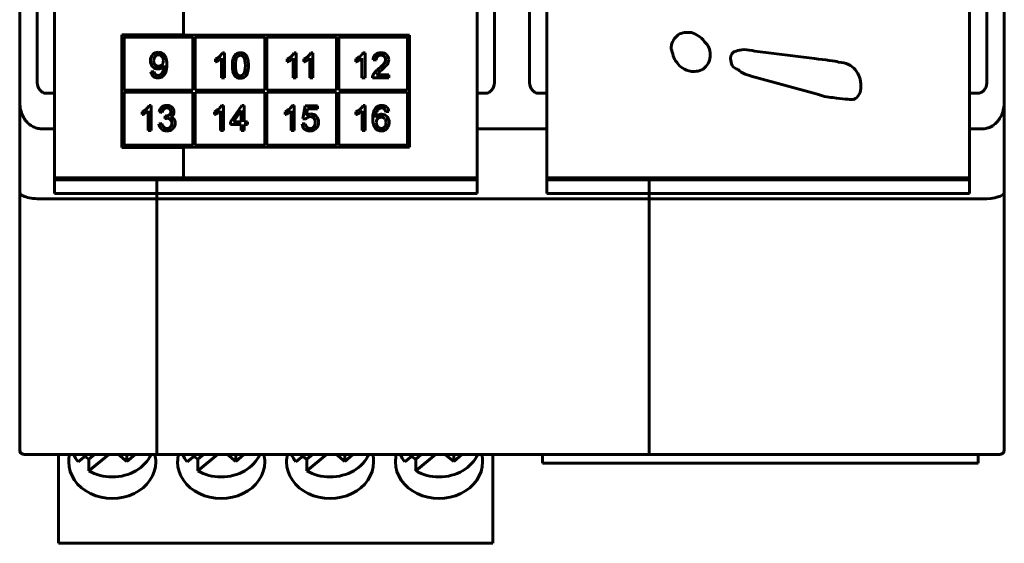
# Model space of a CAD drawing. Header units: millimetres. Extents: x -23 to 22, y -58 to 50.
# Tile 1 of 4: x -23 to 22, y -58 to -34. Entities that reach past the tile are written whole.
import ezdxf

# ---------------------------------------------------------------- set-up
doc = ezdxf.new("R2010")
doc.units = ezdxf.units.MM
doc.linetypes.add('K5LT_BASIC', pattern=[0])

msp = doc.modelspace()

# ---------------------------------------------------------------- linework, layer by layer
at = {"color": 150, "linetype": 'K5LT_BASIC', "lineweight": 60, "true_color": 0x0080ff}
for p, q in [((-22.853, 29.534), (-22.853, -37.472)), ((22.347, -37.472), (22.347, 29.534)), ((-22.053, -36.552), (-22.053, -14.719)), ((-1.053, -36.552), (-1.053, -14.719)), ((0.547, -14.719), (0.547, -36.552)), ((21.547, -14.719), (21.547, -36.552)), ((-21.253, -18.469), (-21.253, -37.083)), ((-1.853, -18.469), (-1.853, -37.083)), ((1.347, -18.469), (1.347, -37.083)), ((20.747, -37.083), (20.747, -18.469)), ((-15.339, -34.405), (-15.339, -30.613)), ((-18.163, -39.579), (-18.163, -34.405)), ((-18.163, -34.405), (-15.339, -34.405)), ((-4.952, -34.415), (-18.153, -34.415)), ((-18.153, -34.415), (-18.153, -39.569)), ((-18.053, -34.515), (-18.053, -36.942)), ((-14.903, -34.515), (-18.053, -34.515)), ((-14.903, -36.942), (-14.903, -34.515)), ((-11.603, -34.515), (-14.803, -34.515)), ((-14.803, -34.515), (-14.803, -36.942)), ((-11.603, -36.942), (-11.603, -34.515)), ((-11.503, -34.515), (-11.503, -36.942)), ((-8.303, -34.515), (-11.503, -34.515)), ((-8.303, -36.942), (-8.303, -34.515)), ((-8.203, -34.515), (-8.203, -36.942)), ((-5.052, -34.515), (-8.203, -34.515)), ((-5.052, -36.942), (-5.052, -34.515)), ((-4.952, -39.569), (-4.952, -34.415)), ((-13.45, -35.225), (-13.54, -35.225)), ((-13.45, -36.385), (-13.45, -35.225)), ((-10.159, -35.225), (-10.249, -35.225)), ((-10.159, -36.385), (-10.159, -35.225)), ((-9.394, -35.225), (-9.484, -35.225)), ((-9.394, -36.385), (-9.394, -35.225)), ((-6.999, -35.225), (-7.089, -35.225)), ((-6.999, -36.385), (-6.999, -35.225)), ((13.628, -35.49), (10.896, -35.151)), ((-13.869, -35.515), (-13.869, -35.652)), ((-13.59, -35.481), (-13.59, -36.385)), ((-10.578, -35.515), (-10.578, -35.652)), ((-10.299, -35.481), (-10.299, -36.385)), ((-9.813, -35.515), (-9.813, -35.652)), ((-9.534, -35.481), (-9.534, -36.385)), ((-7.418, -35.515), (-7.418, -35.652)), ((-7.139, -35.481), (-7.139, -36.385)), ((-6.633, -35.559), (-6.491, -35.574)), ((-16.693, -36.086), (-16.826, -36.098)), ((-13.59, -36.385), (-13.45, -36.385)), ((-10.299, -36.385), (-10.159, -36.385)), ((-9.534, -36.385), (-9.394, -36.385)), ((-7.139, -36.385), (-6.999, -36.385)), ((-6.66, -36.385), (-5.908, -36.385)), ((-5.908, -36.249), (-6.466, -36.249)), ((-5.908, -36.385), (-5.908, -36.249)), ((10.896, -36.346), (13.715, -37.114)), ((-18.053, -36.942), (-14.903, -36.942)), ((-14.903, -37.042), (-18.053, -37.042)), ((-18.053, -37.042), (-18.053, -39.469)), ((-14.903, -39.469), (-14.903, -37.042)), ((-14.803, -36.942), (-11.603, -36.942)), ((-11.603, -37.042), (-14.803, -37.042)), ((-14.803, -37.042), (-14.803, -39.469)), ((-11.603, -39.469), (-11.603, -37.042)), ((-11.503, -36.942), (-8.303, -36.942)), ((-8.303, -37.042), (-11.503, -37.042)), ((-11.503, -37.042), (-11.503, -39.469)), ((-8.303, -39.469), (-8.303, -37.042)), ((-8.203, -36.942), (-5.052, -36.942)), ((-5.052, -37.042), (-8.203, -37.042)), ((-8.203, -37.042), (-8.203, -39.469)), ((-5.052, -39.469), (-5.052, -37.042)), ((-22.853, -41.642), (-22.853, -37.472)), ((-21.253, -37.083), (-21.653, -37.083)), ((-21.253, -37.083), (-21.253, -38.719)), ((-1.453, -37.083), (-1.853, -37.083)), ((-1.853, -37.083), (-1.853, -38.719)), ((1.347, -37.083), (0.947, -37.083)), ((1.347, -37.083), (1.347, -38.719)), ((20.747, -38.719), (20.747, -37.083)), ((21.147, -37.083), (20.747, -37.083)), ((22.347, -37.472), (22.347, -41.642)), ((-17.237, -37.934), (-17.237, -38.071)), ((-16.958, -37.9), (-16.958, -38.803)), ((-16.818, -37.644), (-16.908, -37.644)), ((-16.818, -38.803), (-16.818, -37.644)), ((-16.445, -37.944), (-16.305, -37.97)), ((-13.908, -37.934), (-13.908, -38.071)), ((-13.629, -37.9), (-13.629, -38.803)), ((-13.489, -37.644), (-13.579, -37.644)), ((-13.489, -38.803), (-13.489, -37.644)), ((-12.659, -37.649), (-13.178, -38.397)), ((-12.684, -37.878), (-13.041, -38.397)), ((-12.684, -38.397), (-12.684, -37.878)), ((-12.545, -37.649), (-12.659, -37.649)), ((-12.545, -38.397), (-12.545, -37.649)), ((-10.664, -37.934), (-10.664, -38.071)), ((-10.384, -37.9), (-10.384, -38.803)), ((-10.245, -37.644), (-10.335, -37.644)), ((-10.245, -38.803), (-10.245, -37.644)), ((-9.751, -37.664), (-9.86, -38.257)), ((-9.187, -37.664), (-9.751, -37.664)), ((-9.7, -38.111), (-9.639, -37.799)), ((-9.639, -37.799), (-9.187, -37.799)), ((-9.187, -37.799), (-9.187, -37.664)), ((-7.414, -37.934), (-7.414, -38.071)), ((-7.134, -37.9), (-7.134, -38.803)), ((-6.995, -37.644), (-7.085, -37.644)), ((-6.995, -38.803), (-6.995, -37.644)), ((-6.048, -37.943), (-5.91, -37.931)), ((-17.103, -38.005), (-17.09, -37.998)), ((-16.168, -38.131), (-16.184, -38.255)), ((-13.178, -38.397), (-13.178, -38.528)), ((-13.041, -38.397), (-12.684, -38.397)), ((-12.391, -38.397), (-12.545, -38.397)), ((-12.391, -38.528), (-12.391, -38.397)), ((-9.86, -38.257), (-9.728, -38.276)), ((-21.253, -38.719), (-21.853, -38.719)), ((-21.253, -38.719), (-21.253, -41.686)), ((-16.958, -38.803), (-16.818, -38.803)), ((-16.32, -38.478), (-16.459, -38.497)), ((-13.629, -38.803), (-13.489, -38.803)), ((-13.178, -38.528), (-12.684, -38.528)), ((-12.684, -38.528), (-12.684, -38.803)), ((-12.684, -38.803), (-12.545, -38.803)), ((-12.545, -38.803), (-12.545, -38.528)), ((-12.545, -38.528), (-12.391, -38.528)), ((-10.384, -38.803), (-10.245, -38.803)), ((-9.74, -38.489), (-9.886, -38.5)), ((-7.134, -38.803), (-6.995, -38.803)), ((-1.853, -38.719), (-1.853, -41.686)), ((1.347, -38.719), (-1.853, -38.719)), ((1.347, -38.719), (1.347, -41.686)), ((21.347, -38.719), (20.747, -38.719)), ((20.747, -41.686), (20.747, -38.719)), ((-15.339, -39.579), (-18.163, -39.579)), ((-18.153, -39.569), (-4.952, -39.569)), ((-18.053, -39.469), (-14.903, -39.469)), ((-15.339, -40.969), (-15.339, -39.579)), ((-14.803, -39.469), (-11.603, -39.469)), ((-11.503, -39.469), (-8.303, -39.469)), ((-8.203, -39.469), (-5.052, -39.469)), ((-15.339, -40.969), (-21.253, -40.969)), ((-21.253, -41.069), (-16.553, -41.069)), ((-19.353, -40.969), (-19.353, -41.069)), ((-17.103, -41.069), (-17.103, -40.969)), ((-16.553, -41.069), (-16.553, -41.686)), ((-16.553, -41.069), (-1.853, -41.069)), ((-15.339, -40.969), (-1.853, -40.969)), ((-5.103, -41.069), (-5.103, -40.969)), ((-2.453, -40.969), (-2.453, -41.069)), ((1.347, -40.969), (20.747, -40.969)), ((6.047, -41.069), (1.347, -41.069)), ((1.947, -40.969), (1.947, -41.069)), ((6.047, -41.069), (6.047, -40.969)), ((6.047, -41.069), (6.047, -41.686)), ((6.047, -41.069), (20.747, -41.069)), ((-22.853, -46.192), (-22.853, -41.642)), ((-21.853, -41.938), (-16.553, -41.938)), ((-16.553, -41.686), (-21.253, -41.686)), ((-16.553, -41.686), (-16.553, -41.938)), ((-1.853, -41.686), (-16.553, -41.686)), ((-16.553, -41.686), (-16.553, -41.938)), ((-16.553, -53.532), (-16.553, -41.938)), ((-16.553, -41.938), (6.047, -41.938)), ((-16.553, -53.532), (-16.553, -41.938)), ((6.047, -41.686), (1.347, -41.686)), ((6.047, -41.938), (6.047, -41.686)), ((6.047, -41.686), (20.747, -41.686)), ((6.047, -53.532), (6.047, -41.938)), ((6.047, -53.532), (6.047, -41.938)), ((6.047, -41.938), (21.347, -41.938)), ((22.347, -41.642), (22.347, -46.191)), ((-22.853, -53.469), (-22.853, -46.192)), ((22.347, -46.191), (22.347, -53.469)), ((-22.653, -53.669), (-22.153, -53.669)), ((-22.653, -53.669), (-22.119, -53.669)), ((-22.119, -53.669), (-16.553, -53.669)), ((-21.078, -57.663), (-21.078, -53.669)), ((-19.758, -53.669), (-20.169, -54.014)), ((-19.417, -53.669), (-19.674, -53.884)), ((-19.674, -54.429), (-18.768, -53.669)), ((-18.315, -53.669), (-17.93, -53.991)), ((-17.93, -53.991), (-17.93, -53.669)), ((-17.93, -53.991), (-17.558, -53.679)), ((-17.57, -53.669), (-17.558, -53.679)), ((-16.553, -53.669), (-16.553, -53.532)), ((-16.553, -53.669), (-16.553, -53.532)), ((-16.553, -53.669), (6.047, -53.669)), ((-14.758, -53.669), (-15.169, -54.014)), ((-14.674, -54.429), (-13.768, -53.669)), ((-14.417, -53.669), (-14.674, -53.884)), ((-13.315, -53.669), (-12.93, -53.991)), ((-12.93, -53.991), (-12.93, -53.669)), ((-12.93, -53.991), (-12.558, -53.679)), ((-12.57, -53.669), (-12.558, -53.679)), ((-9.758, -53.669), (-10.169, -54.014)), ((-9.674, -54.429), (-8.768, -53.669)), ((-9.417, -53.669), (-9.674, -53.884)), ((-8.315, -53.669), (-7.93, -53.991)), ((-7.93, -53.991), (-7.93, -53.669)), ((-7.93, -53.991), (-7.558, -53.679)), ((-7.57, -53.669), (-7.558, -53.679)), ((-4.758, -53.669), (-5.169, -54.014)), ((-4.417, -53.669), (-4.674, -53.884)), ((-4.674, -54.429), (-3.768, -53.669)), ((-3.315, -53.669), (-2.93, -53.991)), ((-2.93, -53.991), (-2.93, -53.669)), ((-2.93, -53.991), (-2.558, -53.679)), ((-2.57, -53.669), (-2.558, -53.679)), ((-1.128, -57.663), (-1.128, -53.669)), ((1.147, -53.669), (1.147, -54.076)), ((6.047, -53.532), (6.047, -53.669)), ((6.047, -53.532), (6.047, -53.669)), ((6.047, -53.669), (21.147, -53.669)), ((21.147, -53.669), (21.147, -54.076)), ((21.547, -53.669), (21.147, -53.669)), ((21.147, -53.669), (21.147, -53.669)), ((21.147, -53.669), (21.613, -53.669)), ((21.547, -53.669), (21.613, -53.669)), ((22.145, -53.669), (21.613, -53.669)), ((-19.674, -53.884), (-19.674, -54.429)), ((-14.674, -53.884), (-14.674, -54.429)), ((-9.674, -53.884), (-9.674, -54.429)), ((-4.674, -53.884), (-4.674, -54.429)), ((1.147, -54.076), (21.147, -54.076)), ((1.147, -54.076), (1.147, -54.076)), ((21.147, -54.076), (21.147, -54.076)), ((-21.078, -57.663), (-21.078, -57.754)), ((-21.078, -57.754), (-21.078, -57.755)), ((-1.128, -57.754), (-21.078, -57.754)), ((-1.128, -57.755), (-21.078, -57.755)), ((-1.128, -57.663), (-1.128, -57.754)), ((-1.128, -57.754), (-1.128, -57.755))]:
    msp.add_line(p, q, dxfattribs=at)
for centre, start, end in [((-22.653, -53.469), 180, 270), ((-22.653, -53.469), 180, 218.9477), ((22.147, -53.469), 270, 0)]:
    msp.add_arc(centre, 0.2, start, end, dxfattribs=at)
for centre, major_axis, ratio, start_param, end_param in [((21.347, -41.642), (1, 0), 0.296213, 4.712389, 6.283185), ((-18.603, -54.018), (-2, 0), 0.838646, 6.073411, 6.283185), ((-18.603, -53.115), (-1.898, 0), 0.838646, 0.355205, 0.599937), ((-18.603, -52.57), (-1.898, 0), 0.838646, 0.842987, 0.970859), ((-18.603, -53.115), (1.898, 0), 0.838646, 4.712389, 5.92798), ((-18.603, -54.018), (-2, 0), 0.838646, 3.141593, 3.351367), ((-13.603, -54.018), (-2, 0), 0.838646, 6.073411, 6.283185), ((-13.603, -53.115), (-1.898, 0), 0.838646, 0.355205, 0.599937), ((-13.603, -52.57), (-1.898, 0), 0.838646, 0.842987, 0.970859), ((-13.603, -53.115), (1.898, 0), 0.838646, 4.712389, 5.92798), ((-13.603, -54.018), (-2, 0), 0.838646, 3.141593, 3.351367), ((-8.603, -54.018), (-2, 0), 0.838646, 6.073411, 6.283185), ((-8.603, -53.115), (-1.898, 0), 0.838646, 0.355205, 0.599937), ((-8.603, -52.57), (-1.898, 0), 0.838646, 0.842987, 0.970859), ((-8.603, -53.115), (1.898, 0), 0.838646, 4.712389, 5.92798), ((-8.603, -54.018), (-2, 0), 0.838646, 3.141593, 3.351367), ((-3.603, -54.018), (-2, 0), 0.838646, 6.073411, 6.283185), ((-3.603, -53.115), (-1.898, 0), 0.838646, 0.355205, 0.599937), ((-3.603, -52.57), (-1.898, 0), 0.838646, 0.842987, 0.970859), ((-3.603, -53.115), (1.898, 0), 0.838646, 4.712389, 5.92798), ((-3.603, -54.018), (-2, 0), 0.838646, 3.141593, 3.351367), ((-18.603, -54.018), (-2, 0), 0.838646, 0, 3.141593), ((-13.603, -54.018), (-2, 0), 0.838646, 0, 3.141593), ((-8.603, -54.018), (-2, 0), 0.838646, 0, 3.141593), ((-3.603, -54.018), (-2, 0), 0.838646, 0, 3.141593), ((-18.603, -53.115), (1.898, 0), 0.838646, 4.112452, 4.712389), ((-13.603, -53.115), (1.898, 0), 0.838646, 4.112452, 4.712389), ((-8.603, -53.115), (1.898, 0), 0.838646, 4.112452, 4.712389), ((-3.603, -53.115), (1.898, 0), 0.838646, 4.112452, 4.712389)]:
    msp.add_ellipse(centre, major_axis=major_axis, ratio=ratio, start_param=start_param, end_param=end_param, dxfattribs=at)
for points in [[(7.991, -34.296), (7.652, -34.296), (7.478, -34.296), (7.309, -34.465)], [(8.59, -34.721), (8.421, -34.465), (8.165, -34.383), (7.991, -34.296)], [(7.309, -34.465), (7.14, -34.639), (7.053, -34.808), (7.053, -35.065)], [(8.846, -35.321), (8.846, -35.065), (8.76, -34.896), (8.59, -34.721)], [(-16.49, -35.206), (-16.592, -35.206), (-16.677, -35.242), (-16.745, -35.313)], [(-16.288, -35.267), (-16.349, -35.226), (-16.416, -35.206), (-16.49, -35.206)], [(-13.54, -35.225), (-13.564, -35.275), (-13.606, -35.327), (-13.664, -35.379)], [(-12.721, -35.225), (-12.804, -35.225), (-12.872, -35.248), (-12.926, -35.292)], [(-12.56, -35.263), (-12.607, -35.238), (-12.66, -35.225), (-12.721, -35.225)], [(-10.249, -35.225), (-10.273, -35.275), (-10.315, -35.327), (-10.373, -35.38)], [(-9.484, -35.225), (-9.508, -35.275), (-9.55, -35.327), (-9.608, -35.38)], [(-7.089, -35.225), (-7.113, -35.275), (-7.155, -35.327), (-7.213, -35.38)], [(-6.264, -35.225), (-6.372, -35.225), (-6.458, -35.254), (-6.523, -35.311)], [(-6.005, -35.318), (-6.069, -35.256), (-6.155, -35.225), (-6.264, -35.225)], [(7.053, -35.065), (7.14, -35.234), (7.14, -35.49), (7.309, -35.664)], [(10.041, -35.151), (9.872, -35.151), (9.784, -35.321), (9.784, -35.49)], [(10.896, -35.151), (10.553, -35.065), (10.215, -35.065), (10.041, -35.151)], [(-16.745, -35.313), (-16.813, -35.385), (-16.847, -35.479), (-16.847, -35.596)], [(-16.847, -35.596), (-16.847, -35.709), (-16.814, -35.8), (-16.749, -35.87)], [(-16.635, -35.401), (-16.681, -35.452), (-16.704, -35.519), (-16.704, -35.6)], [(-16.704, -35.6), (-16.704, -35.674), (-16.682, -35.733), (-16.639, -35.779)], [(-16.474, -35.324), (-16.536, -35.324), (-16.59, -35.349), (-16.635, -35.401)], [(-16.32, -35.395), (-16.362, -35.348), (-16.413, -35.324), (-16.474, -35.324)], [(-16.256, -35.588), (-16.256, -35.507), (-16.278, -35.443), (-16.32, -35.395)], [(-16.319, -35.779), (-16.277, -35.733), (-16.256, -35.67), (-16.256, -35.588)], [(-16.148, -35.44), (-16.18, -35.365), (-16.226, -35.307), (-16.288, -35.267)], [(-16.101, -35.764), (-16.101, -35.623), (-16.117, -35.514), (-16.148, -35.44)], [(-13.664, -35.379), (-13.723, -35.433), (-13.791, -35.478), (-13.869, -35.515)], [(-13.05, -35.485), (-13.077, -35.568), (-13.091, -35.679), (-13.091, -35.815)], [(-12.926, -35.292), (-12.981, -35.337), (-13.022, -35.402), (-13.05, -35.485)], [(-12.876, -35.426), (-12.924, -35.496), (-12.948, -35.626), (-12.948, -35.815)], [(-12.723, -35.343), (-12.787, -35.343), (-12.838, -35.371), (-12.876, -35.426)], [(-12.559, -35.437), (-12.603, -35.374), (-12.657, -35.343), (-12.723, -35.343)], [(-12.447, -35.371), (-12.476, -35.324), (-12.514, -35.288), (-12.56, -35.263)], [(-12.494, -35.815), (-12.494, -35.625), (-12.516, -35.499), (-12.559, -35.437)], [(-12.377, -35.542), (-12.394, -35.475), (-12.417, -35.417), (-12.447, -35.371)], [(-12.351, -35.815), (-12.351, -35.701), (-12.359, -35.61), (-12.377, -35.542)], [(-10.373, -35.38), (-10.432, -35.433), (-10.5, -35.478), (-10.578, -35.515)], [(-9.608, -35.38), (-9.667, -35.433), (-9.735, -35.478), (-9.813, -35.515)], [(-7.213, -35.38), (-7.272, -35.433), (-7.34, -35.478), (-7.418, -35.515)], [(-7.418, -35.652), (-7.374, -35.636), (-7.325, -35.612), (-7.271, -35.579)], [(-7.271, -35.579), (-7.216, -35.547), (-7.172, -35.514), (-7.139, -35.481)], [(-6.523, -35.311), (-6.587, -35.368), (-6.624, -35.451), (-6.633, -35.559)], [(-6.491, -35.574), (-6.49, -35.501), (-6.47, -35.445), (-6.429, -35.404)], [(-6.429, -35.404), (-6.389, -35.364), (-6.335, -35.343), (-6.267, -35.343)], [(-6.267, -35.343), (-6.204, -35.343), (-6.152, -35.362), (-6.112, -35.401)], [(-6.053, -35.543), (-6.053, -35.597), (-6.074, -35.654), (-6.118, -35.714)], [(-6.112, -35.401), (-6.072, -35.44), (-6.053, -35.487), (-6.053, -35.543)], [(-6.03, -35.824), (-5.987, -35.774), (-5.956, -35.727), (-5.938, -35.682)], [(-5.91, -35.546), (-5.91, -35.455), (-5.941, -35.379), (-6.005, -35.318)], [(-5.938, -35.682), (-5.919, -35.638), (-5.91, -35.592), (-5.91, -35.546)], [(7.309, -35.664), (7.478, -35.92), (7.652, -36.002), (7.991, -36.089)], [(8.59, -35.92), (8.76, -35.746), (8.846, -35.577), (8.846, -35.321)], [(9.784, -35.49), (9.784, -35.746), (9.872, -35.92), (10.127, -36.002)], [(14.74, -35.664), (14.571, -35.577), (14.14, -35.577), (13.628, -35.49)], [(15.508, -36.002), (15.339, -35.833), (15.083, -35.664), (14.74, -35.664)], [(-16.826, -36.098), (-16.815, -36.188), (-16.781, -36.259), (-16.725, -36.309)], [(-16.749, -35.87), (-16.684, -35.939), (-16.605, -35.974), (-16.511, -35.974)], [(-16.628, -36.225), (-16.66, -36.197), (-16.682, -36.15), (-16.693, -36.086)], [(-16.639, -35.779), (-16.596, -35.825), (-16.542, -35.848), (-16.478, -35.848)], [(-16.511, -35.974), (-16.455, -35.974), (-16.403, -35.96), (-16.355, -35.931)], [(-16.478, -35.848), (-16.413, -35.848), (-16.36, -35.825), (-16.319, -35.779)], [(-16.312, -36.158), (-16.333, -36.192), (-16.359, -36.219), (-16.392, -36.238)], [(-16.355, -35.931), (-16.306, -35.903), (-16.268, -35.867), (-16.241, -35.821)], [(-16.261, -36.023), (-16.275, -36.08), (-16.292, -36.125), (-16.312, -36.158)], [(-16.289, -36.316), (-16.226, -36.27), (-16.179, -36.204), (-16.148, -36.116)], [(-16.24, -35.85), (-16.24, -35.909), (-16.247, -35.967), (-16.261, -36.023)], [(-16.241, -35.821), (-16.24, -35.834), (-16.24, -35.844), (-16.24, -35.85)], [(-16.148, -36.116), (-16.116, -36.029), (-16.101, -35.912), (-16.101, -35.764)], [(-13.091, -35.815), (-13.091, -36.032), (-13.054, -36.188), (-12.979, -36.285)], [(-12.948, -35.815), (-12.948, -36.005), (-12.926, -36.132), (-12.883, -36.194)], [(-12.559, -36.194), (-12.516, -36.131), (-12.494, -36.005), (-12.494, -35.815)], [(-12.515, -36.336), (-12.46, -36.291), (-12.419, -36.227), (-12.392, -36.143)], [(-12.392, -36.143), (-12.365, -36.06), (-12.351, -35.95), (-12.351, -35.815)], [(-6.551, -36.133), (-6.594, -36.183), (-6.625, -36.234), (-6.644, -36.286)], [(-6.369, -35.958), (-6.448, -36.024), (-6.509, -36.082), (-6.551, -36.133)], [(-6.407, -36.172), (-6.383, -36.147), (-6.329, -36.098), (-6.245, -36.027)], [(-6.118, -35.714), (-6.162, -35.774), (-6.246, -35.856), (-6.369, -35.958)], [(-6.245, -36.027), (-6.145, -35.941), (-6.074, -35.873), (-6.03, -35.824)], [(7.991, -36.089), (8.165, -36.089), (8.421, -36.089), (8.59, -35.92)], [(10.127, -36.002), (10.297, -36.177), (10.553, -36.258), (10.896, -36.346)], [(15.765, -36.771), (15.765, -36.433), (15.677, -36.258), (15.508, -36.002)], [(-21.653, -37.083), (-21.69, -37.083), (-21.763, -37.069), (-21.863, -37.012), (-21.944, -36.926), (-22.004, -36.819), (-22.043, -36.695), (-22.053, -36.601), (-22.053, -36.552)], [(-16.725, -36.309), (-16.669, -36.36), (-16.596, -36.385), (-16.507, -36.385)], [(-16.505, -36.269), (-16.555, -36.269), (-16.596, -36.254), (-16.628, -36.225)], [(-16.507, -36.385), (-16.424, -36.385), (-16.351, -36.362), (-16.289, -36.316)], [(-16.392, -36.238), (-16.424, -36.259), (-16.462, -36.269), (-16.505, -36.269)], [(-12.979, -36.285), (-12.916, -36.364), (-12.83, -36.404), (-12.721, -36.404)], [(-12.883, -36.194), (-12.839, -36.257), (-12.785, -36.288), (-12.721, -36.288)], [(-12.721, -36.288), (-12.657, -36.288), (-12.603, -36.256), (-12.559, -36.194)], [(-12.721, -36.404), (-12.638, -36.404), (-12.569, -36.381), (-12.515, -36.336)], [(-6.644, -36.286), (-6.656, -36.318), (-6.662, -36.35), (-6.66, -36.385)], [(-6.466, -36.249), (-6.45, -36.223), (-6.431, -36.198), (-6.407, -36.172)], [(-1.053, -36.552), (-1.053, -36.601), (-1.062, -36.695), (-1.101, -36.819), (-1.162, -36.926), (-1.243, -37.012), (-1.344, -37.07), (-1.416, -37.083), (-1.453, -37.083)], [(0.947, -37.083), (0.911, -37.083), (0.838, -37.07), (0.737, -37.012), (0.656, -36.926), (0.596, -36.819), (0.557, -36.694), (0.547, -36.601), (0.547, -36.552)], [(15.421, -37.371), (15.677, -37.283), (15.765, -37.027), (15.765, -36.771)], [(-22.853, -37.472), (-22.853, -37.577), (-22.833, -37.776), (-22.755, -38.043), (-22.636, -38.272), (-22.478, -38.464), (-22.285, -38.611), (-22.071, -38.7), (-21.926, -38.719), (-21.853, -38.719)], [(13.715, -37.114), (13.971, -37.202), (14.227, -37.283), (14.483, -37.283)], [(14.483, -37.283), (14.909, -37.371), (15.252, -37.371), (15.421, -37.371)], [(-17.032, -37.799), (-17.091, -37.852), (-17.159, -37.897), (-17.237, -37.934)], [(-17.09, -37.998), (-17.036, -37.965), (-16.992, -37.933), (-16.958, -37.9)], [(-16.908, -37.644), (-16.933, -37.694), (-16.974, -37.746), (-17.032, -37.799)], [(-16.329, -37.723), (-16.389, -37.775), (-16.428, -37.849), (-16.445, -37.944)], [(-16.103, -37.644), (-16.193, -37.644), (-16.268, -37.67), (-16.329, -37.723)], [(-16.305, -37.97), (-16.295, -37.9), (-16.272, -37.848), (-16.235, -37.813)], [(-16.235, -37.813), (-16.199, -37.778), (-16.154, -37.76), (-16.099, -37.76)], [(-15.932, -37.685), (-15.984, -37.658), (-16.041, -37.644), (-16.103, -37.644)], [(-16.099, -37.76), (-16.045, -37.76), (-16, -37.777), (-15.965, -37.811)], [(-15.913, -37.94), (-15.913, -38.006), (-15.937, -38.054), (-15.985, -38.086)], [(-15.965, -37.811), (-15.931, -37.846), (-15.913, -37.889), (-15.913, -37.94)], [(-15.812, -37.795), (-15.839, -37.749), (-15.879, -37.712), (-15.932, -37.685)], [(-15.77, -37.944), (-15.77, -37.891), (-15.784, -37.842), (-15.812, -37.795)], [(-15.81, -38.079), (-15.784, -38.039), (-15.77, -37.993), (-15.77, -37.944)], [(-13.703, -37.799), (-13.762, -37.852), (-13.83, -37.897), (-13.908, -37.934)], [(-13.761, -37.998), (-13.707, -37.965), (-13.663, -37.933), (-13.629, -37.9)], [(-13.579, -37.644), (-13.604, -37.694), (-13.645, -37.746), (-13.703, -37.799)], [(-10.459, -37.799), (-10.517, -37.852), (-10.585, -37.897), (-10.664, -37.934)], [(-10.516, -37.998), (-10.462, -37.965), (-10.418, -37.933), (-10.384, -37.9)], [(-10.335, -37.644), (-10.359, -37.694), (-10.4, -37.746), (-10.459, -37.799)], [(-7.209, -37.799), (-7.267, -37.852), (-7.336, -37.897), (-7.414, -37.934)], [(-7.085, -37.644), (-7.109, -37.694), (-7.151, -37.746), (-7.209, -37.799)], [(-6.52, -37.777), (-6.601, -37.878), (-6.642, -38.04), (-6.642, -38.263)], [(-6.233, -37.644), (-6.354, -37.644), (-6.449, -37.688), (-6.52, -37.777)], [(-6.504, -38.207), (-6.503, -38.092), (-6.49, -38.003), (-6.464, -37.94)], [(-6.464, -37.94), (-6.439, -37.878), (-6.404, -37.831), (-6.36, -37.798)], [(-6.36, -37.798), (-6.326, -37.773), (-6.286, -37.76), (-6.242, -37.76)], [(-6.242, -37.76), (-6.186, -37.76), (-6.139, -37.781), (-6.102, -37.821)], [(-6.013, -37.721), (-6.07, -37.67), (-6.144, -37.644), (-6.233, -37.644)], [(-6.102, -37.821), (-6.079, -37.846), (-6.061, -37.887), (-6.048, -37.943)], [(-5.91, -37.931), (-5.922, -37.842), (-5.956, -37.771), (-6.013, -37.721)], [(-17.237, -38.071), (-17.197, -38.056), (-17.152, -38.034), (-17.103, -38.005)], [(-16.184, -38.255), (-16.144, -38.245), (-16.112, -38.239), (-16.085, -38.239)], [(-16.146, -38.133), (-16.151, -38.133), (-16.159, -38.132), (-16.168, -38.131)], [(-15.985, -38.086), (-16.033, -38.117), (-16.086, -38.133), (-16.146, -38.133)], [(-16.085, -38.239), (-16.02, -38.239), (-15.967, -38.261), (-15.925, -38.303)], [(-15.927, -38.177), (-15.875, -38.153), (-15.836, -38.12), (-15.81, -38.079)], [(-15.77, -38.275), (-15.808, -38.225), (-15.86, -38.192), (-15.927, -38.177)], [(-15.925, -38.303), (-15.883, -38.345), (-15.862, -38.399), (-15.862, -38.464)], [(-15.715, -38.461), (-15.715, -38.387), (-15.733, -38.324), (-15.77, -38.275)], [(-13.908, -38.071), (-13.865, -38.055), (-13.816, -38.03), (-13.761, -37.998)], [(-10.664, -38.071), (-10.62, -38.055), (-10.571, -38.03), (-10.516, -37.998)], [(-9.728, -38.276), (-9.708, -38.243), (-9.68, -38.216), (-9.644, -38.195)], [(-9.486, -38.038), (-9.56, -38.038), (-9.632, -38.062), (-9.7, -38.111)], [(-9.644, -38.195), (-9.608, -38.174), (-9.568, -38.163), (-9.522, -38.163)], [(-9.522, -38.163), (-9.45, -38.163), (-9.391, -38.187), (-9.347, -38.234)], [(-9.235, -38.142), (-9.303, -38.073), (-9.387, -38.038), (-9.486, -38.038)], [(-9.347, -38.234), (-9.303, -38.28), (-9.281, -38.344), (-9.281, -38.425)], [(-9.133, -38.412), (-9.133, -38.302), (-9.167, -38.212), (-9.235, -38.142)], [(-9.223, -38.683), (-9.163, -38.607), (-9.133, -38.516), (-9.133, -38.412)], [(-6.642, -38.263), (-6.642, -38.462), (-6.605, -38.606), (-6.532, -38.692)], [(-6.38, -38.092), (-6.429, -38.117), (-6.47, -38.155), (-6.504, -38.207)], [(-6.416, -38.249), (-6.46, -38.295), (-6.482, -38.355), (-6.482, -38.429)], [(-6.255, -38.18), (-6.318, -38.18), (-6.372, -38.203), (-6.416, -38.249)], [(-6.227, -38.054), (-6.281, -38.054), (-6.332, -38.066), (-6.38, -38.092)], [(-6.097, -38.249), (-6.138, -38.203), (-6.191, -38.18), (-6.255, -38.18)], [(-5.989, -38.158), (-6.055, -38.089), (-6.134, -38.054), (-6.227, -38.054)], [(-6.034, -38.437), (-6.034, -38.357), (-6.055, -38.295), (-6.097, -38.249)], [(-5.891, -38.428), (-5.891, -38.318), (-5.924, -38.228), (-5.989, -38.158)], [(-16.459, -38.497), (-16.45, -38.593), (-16.412, -38.672), (-16.346, -38.732)], [(-16.346, -38.732), (-16.28, -38.792), (-16.198, -38.823), (-16.098, -38.823)], [(-16.238, -38.652), (-16.276, -38.616), (-16.303, -38.558), (-16.32, -38.478)], [(-16.097, -38.705), (-16.153, -38.705), (-16.2, -38.687), (-16.238, -38.652)], [(-16.098, -38.823), (-15.987, -38.823), (-15.896, -38.788), (-15.823, -38.718)], [(-15.93, -38.636), (-15.975, -38.682), (-16.031, -38.705), (-16.097, -38.705)], [(-15.862, -38.464), (-15.862, -38.532), (-15.885, -38.59), (-15.93, -38.636)], [(-15.823, -38.718), (-15.751, -38.648), (-15.715, -38.562), (-15.715, -38.461)], [(-9.886, -38.5), (-9.876, -38.598), (-9.839, -38.676), (-9.774, -38.734)], [(-9.774, -38.734), (-9.708, -38.793), (-9.624, -38.823), (-9.521, -38.823)], [(-9.664, -38.652), (-9.703, -38.616), (-9.729, -38.561), (-9.74, -38.489)], [(-9.521, -38.707), (-9.577, -38.707), (-9.625, -38.688), (-9.664, -38.652)], [(-9.35, -38.63), (-9.396, -38.681), (-9.453, -38.707), (-9.521, -38.707)], [(-9.521, -38.823), (-9.395, -38.823), (-9.296, -38.776), (-9.223, -38.683)], [(-9.281, -38.425), (-9.281, -38.51), (-9.304, -38.578), (-9.35, -38.63)], [(-6.532, -38.692), (-6.458, -38.779), (-6.363, -38.823), (-6.247, -38.823)], [(-6.366, -38.672), (-6.329, -38.695), (-6.291, -38.707), (-6.25, -38.707)], [(-6.25, -38.707), (-6.19, -38.707), (-6.139, -38.683), (-6.097, -38.634)], [(-6.247, -38.823), (-6.179, -38.823), (-6.118, -38.806), (-6.064, -38.773)], [(-6.097, -38.634), (-6.055, -38.586), (-6.034, -38.52), (-6.034, -38.437)], [(-6.064, -38.773), (-6.01, -38.74), (-5.968, -38.692), (-5.937, -38.63)], [(-5.937, -38.63), (-5.907, -38.568), (-5.891, -38.501), (-5.891, -38.428)], [(-21.853, -41.938), (-21.987, -41.938), (-22.255, -41.922), (-22.587, -41.854), (-22.803, -41.756), (-22.853, -41.68), (-22.853, -41.642)]]:
    msp.add_open_spline(points, degree=3, dxfattribs=at)
for points, knots in [([(-13.869, -35.652), (-13.826, -35.636), (-13.776, -35.611), (-13.667, -35.546), (-13.623, -35.514), (-13.59, -35.481)], [0, 0, 0, 0, 1.5, 1.5, 3, 3, 3, 3]), ([(-10.578, -35.652), (-10.535, -35.636), (-10.485, -35.612), (-10.376, -35.547), (-10.332, -35.514), (-10.299, -35.481)], [0, 0, 0, 0, 1.5, 1.5, 3, 3, 3, 3]), ([(-9.813, -35.652), (-9.769, -35.636), (-9.72, -35.612), (-9.611, -35.547), (-9.567, -35.514), (-9.534, -35.481)], [0, 0, 0, 0, 1.5, 1.5, 3, 3, 3, 3]), ([(21.547, -36.552), (21.547, -36.585), (21.543, -36.648), (21.525, -36.738), (21.5, -36.808), (21.465, -36.88), (21.423, -36.942), (21.373, -36.993), (21.335, -37.022), (21.306, -37.04), (21.275, -37.056), (21.223, -37.076), (21.179, -37.083), (21.147, -37.083)], [0, 0, 0, 0, 1.565265, 3.086493, 4.745556, 5.609554, 7.578683, 9.1056, 9.846394, 10.489323, 11.209996, 11.987776, 14, 14, 14, 14]), ([(21.347, -38.719), (21.397, -38.719), (21.479, -38.711), (21.607, -38.68), (21.726, -38.633), (21.839, -38.565), (21.932, -38.492), (21.998, -38.427), (22.067, -38.348), (22.148, -38.237), (22.225, -38.088), (22.297, -37.89), (22.338, -37.694), (22.347, -37.533), (22.347, -37.472)], [0, 0, 0, 0, 1.442433, 2.419567, 3.828626, 5.005861, 6.009967, 6.971025, 7.437783, 8.730385, 10.52013, 11.608828, 13.753734, 15, 15, 15, 15]), ([(-7.414, -38.071), (-7.37, -38.055), (-7.321, -38.03), (-7.212, -37.965), (-7.168, -37.933), (-7.134, -37.9)], [0, 0, 0, 0, 1.5, 1.5, 3, 3, 3, 3]), ([(-6.482, -38.429), (-6.482, -38.478), (-6.471, -38.525), (-6.431, -38.614), (-6.402, -38.648), (-6.366, -38.672)], [0, 0, 0, 0, 1.5, 1.5, 3, 3, 3, 3]), ([(-22.653, -53.669), (-22.661, -53.669), (-22.67, -53.668), (-22.688, -53.666), (-22.696, -53.664), (-22.714, -53.659), (-22.723, -53.656), (-22.74, -53.649), (-22.748, -53.645), (-22.764, -53.635), (-22.772, -53.63), (-22.787, -53.618), (-22.793, -53.611), (-22.806, -53.597), (-22.812, -53.59), (-22.823, -53.574), (-22.828, -53.566), (-22.836, -53.549), (-22.84, -53.54), (-22.846, -53.522), (-22.848, -53.513), (-22.851, -53.495), (-22.852, -53.486), (-22.853, -53.474), (-22.853, -53.472), (-22.853, -53.469)], [0, 0, 0, 0, 0.999242, 0.999242, 2.028198, 2.028198, 3.08031, 3.08031, 4.151547, 4.151547, 5.235324, 5.235324, 6.325057, 6.325057, 7.414707, 7.414707, 8.501243, 8.501243, 9.577791, 9.577791, 10.637893, 10.637893, 11.675214, 11.675214, 12, 12, 12, 12]), ([(22.145, -53.669), (22.156, -53.669), (22.165, -53.668), (22.182, -53.666), (22.191, -53.664), (22.209, -53.659), (22.217, -53.656), (22.234, -53.649), (22.243, -53.645), (22.259, -53.635), (22.267, -53.63), (22.281, -53.618), (22.288, -53.611), (22.301, -53.597), (22.307, -53.59), (22.318, -53.574), (22.323, -53.566), (22.331, -53.549), (22.334, -53.54), (22.34, -53.522), (22.343, -53.513), (22.346, -53.495), (22.347, -53.486), (22.347, -53.474), (22.347, -53.472), (22.347, -53.469)], [0, 0, 0, 0, 0.999248, 0.999248, 2.028167, 2.028167, 3.08024, 3.08024, 4.151444, 4.151444, 5.235197, 5.235197, 6.324916, 6.324916, 7.414568, 7.414568, 8.501117, 8.501117, 9.577688, 9.577688, 10.63782, 10.63782, 11.675174, 11.675174, 12, 12, 12, 12])]:
    msp.add_open_spline(points, degree=3, knots=knots, dxfattribs=at)

doc.saveas('drawing.dxf')
